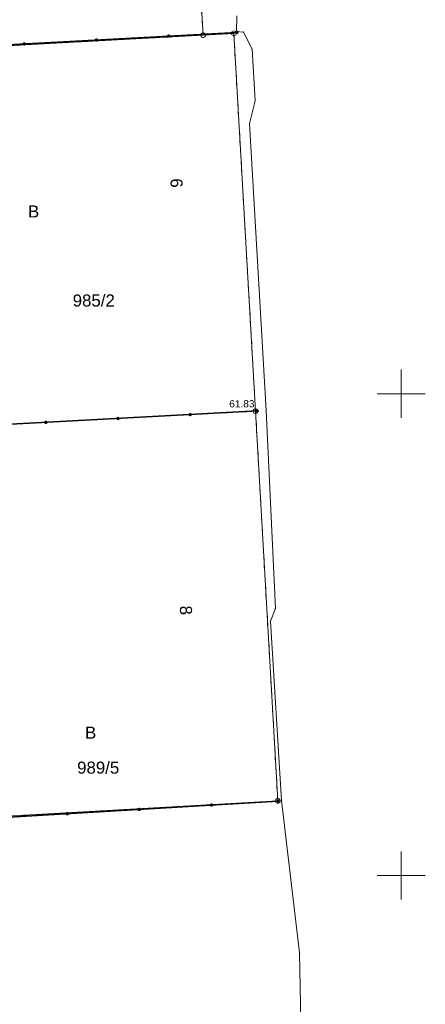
# Model space of a CAD drawing. Header units: millimetres. Extents: x 6421400 to 6424255, y 5791334 to 5793836.
# Tile 83 of 101: x 6422960 to 6423002, y 5792687 to 5792789. Entities that reach past the tile are written whole.
import ezdxf
from ezdxf.enums import TextEntityAlignment as Align

# ---------------------------------------------------------------- set-up
doc = ezdxf.new("R2010")
doc.units = ezdxf.units.MM
doc.linetypes.add('PRZER1-1', pattern=[1, 0.5, -0.5])
doc.layers.get('0').update_dxf_attribs({"color": 252})
for name, color, linetype, lineweight in [('GEPADR_O', 252, 'Continuous', 18), ('GEPPGD', 252, 'Continuous', 18), ('GESDZI', 252, 'Continuous', 18), ('GESDZI_O', 252, 'Continuous', 18), ('GESUZY', 252, 'Continuous', 18), ('GESUZY_O', 252, 'Continuous', 18), ('GSLKOG', 252, 'Continuous', 25), ('GSPPRB', 252, 'Continuous', 18), ('GULENN', 252, 'Continuous', 18), ('Ramka sekcyjna', 252, 'Continuous', 18)]:
    doc.layers.add(name, color=color, linetype=linetype, lineweight=lineweight)
for name, color, linetype in [('GSPWPS', 252, 'Continuous'), ('GSPWPS_O', 252, 'Continuous'), ('xref', 252, 'Continuous')]:
    doc.layers.add(name, color=color, linetype=linetype)
doc.styles.add('Arial', font='arial.ttf')

# ---------------------------------------------------------------- blocks, each defined once
blk = doc.blocks.new('GSLKOG2')
blk.add_hatch(color=0).paths.add_polyline_path([(0, 0.175), (-0.045293, 0.169037), (-0.0875, 0.151554), (-0.123744, 0.123744), (-0.151554, 0.0875), (-0.169037, 0.045293), (-0.175, 0), (-0.169037, -0.045293), (-0.151554, -0.0875), (-0.123744, -0.123744), (-0.0875, -0.151554), (-0.045293, -0.169037), (0, -0.175), (0.045293, -0.169037), (0.0875, -0.151554), (0.123744, -0.123744), (0.151554, -0.0875), (0.169037, -0.045293), (0.175, 0), (0.169037, 0.045293), (0.151554, 0.0875), (0.123744, 0.123744), (0.0875, 0.151554), (0.045293, 0.169037)])
blk = doc.blocks.new('GSLKOG1')
blk.add_hatch(color=0).paths.add_polyline_path([(0, 0.175), (-0.045293, 0.169037), (-0.0875, 0.151554), (-0.123744, 0.123744), (-0.151554, 0.0875), (-0.169037, 0.045293), (-0.175, 0), (-0.169037, -0.045293), (-0.151554, -0.0875), (-0.123744, -0.123744), (-0.0875, -0.151554), (-0.045293, -0.169037), (0, -0.175), (0.045293, -0.169037), (0.0875, -0.151554), (0.123744, -0.123744), (0.151554, -0.0875), (0.169037, -0.045293), (0.175, 0), (0.169037, 0.045293), (0.151554, 0.0875), (0.123744, 0.123744), (0.0875, 0.151554), (0.045293, 0.169037)])
blk = doc.blocks.new('GSPWPS1')
blk.add_hatch(color=0).paths.add_polyline_path([(0, 0.045), (-0.011647, 0.043467), (-0.0225, 0.038971), (-0.03182, 0.03182), (-0.038971, 0.0225), (-0.043467, 0.011647), (-0.045, 0), (-0.043467, -0.011647), (-0.038971, -0.0225), (-0.03182, -0.03182), (-0.0225, -0.038971), (-0.011647, -0.043467), (0, -0.045), (0.011647, -0.043467), (0.0225, -0.038971), (0.03182, -0.03182), (0.038971, -0.0225), (0.043467, -0.011647), (0.045, 0), (0.043467, 0.011647), (0.038971, 0.0225), (0.03182, 0.03182), (0.0225, 0.038971), (0.011647, 0.043467)])
blk = doc.blocks.new('GSPPRB0')
at = {"color": 0, "lineweight": 18}
blk.add_lwpolyline([(-0.007955, 0.0225), (0.007955, 0.0225), (0.0225, 0.007955), (0.0225, -0.007955), (0.007955, -0.0225), (-0.007955, -0.0225), (-0.0225, -0.007955), (-0.0225, 0.007955)], close=True, dxfattribs=at)
blk = doc.blocks.new('GEPPGD1_1')
at = {"color": 0}
blk.add_lwpolyline([(0.25, 0), (0.237764, -0.077254), (0.202254, -0.146946), (0.146946, -0.202254), (0.077254, -0.237764), (0, -0.25), (-0.077254, -0.237764), (-0.146946, -0.202254), (-0.202254, -0.146946), (-0.237764, -0.077254), (-0.25, 0), (-0.237764, 0.077254), (-0.202254, 0.146946), (-0.146946, 0.202254), (-0.077254, 0.237764), (0, 0.25), (0.077254, 0.237764), (0.146946, 0.202254), (0.202254, 0.146946), (0.237764, 0.077254)], close=True, dxfattribs=at)
blk = doc.blocks.new('G$CC51CC4AD')
at = {"layer": 'GESDZI', "linetype": 'Continuous', "lineweight": 18, "elevation": 10.3}
for points in [[(6422979.44, 5792787.22), (6422953.29, 5792785.8), (6422951.13, 5792826.1), (6422977, 5792827.57)], [(6422984.88, 5792748.18), (6422955.5, 5792746.66), (6422954.39, 5792766.21), (6422953.29, 5792785.8), (6422979.44, 5792787.22), (6422982.62, 5792787.4)], [(6422987.19, 5792707.74), (6422957.78, 5792706.08), (6422955.5, 5792746.66), (6422984.88, 5792748.18)]]:
    blk.add_lwpolyline(points, close=True, dxfattribs=at)
at = {"layer": 'GESUZY', "linetype": 'PRZER1-1', "lineweight": 18, "elevation": 10.18}
for points in [[(6422953.29, 5792785.8), (6422979.44, 5792787.22), (6422977, 5792827.57), (6422951.13, 5792826.1)], [(6422954.9, 5792757.28), (6422955.5, 5792746.66), (6422984.88, 5792748.18), (6422984.27, 5792758.8), (6422982.62, 5792787.4), (6422979.44, 5792787.22), (6422953.29, 5792785.8)], [(6422955.5, 5792746.66), (6422957.78, 5792706.08), (6422987.19, 5792707.74), (6422984.88, 5792748.18)]]:
    blk.add_lwpolyline(points, close=True, dxfattribs=at)
at = {"layer": 'GSLKOG', "linetype": 'Continuous', "lineweight": 35, "elevation": 10.18}
for points in [[(6422982.95, 5792787.5), (6422923.83, 5792784.3)], [(6422925.76, 5792752.34), (6422926.21, 5792745.05), (6422985.05, 5792748.21)], [(6422928.51, 5792704.21), (6422987.2, 5792707.72)]]:
    blk.add_lwpolyline(points, dxfattribs=at)
at = {"layer": 'GULENN', "linetype": 'Continuous', "lineweight": 18, "elevation": 10.18}
blk.add_lwpolyline([(6422990.84, 5792664.88), (6422990.82, 5792665.04), (6422989.9, 5792665.71), (6422989.92, 5792667.2), (6422989.46, 5792691.96), (6422987.59, 5792707.77), (6422986.42, 5792726.39), (6422986.94, 5792727.72), (6422985.97, 5792748.25), (6422984.26, 5792778.04), (6422984.83, 5792780.38), (6422984.52, 5792785.77), (6422983.62, 5792787.53), (6422982.92, 5792787.6), (6422982.94, 5792789.21)], dxfattribs=at)
at = {"layer": 'Ramka sekcyjna', "linetype": 'Continuous', "lineweight": 18, "elevation": 100, "flags": 128}
for points in [[(6423000, 5792750), (6423000, 5792752.5)], [(6423002.5, 5792750), (6422997.5, 5792750)], [(6423002.5, 5792750), (6422997.5, 5792750)], [(6423000, 5792750), (6423000, 5792747.5)], [(6423000, 5792697.5), (6423000, 5792702.5)], [(6423002.5, 5792700), (6422997.5, 5792700)]]:
    blk.add_lwpolyline(points, dxfattribs=at)
at = {"layer": 'GEPPGD', "linetype": 'Continuous', "lineweight": 18, "rotation": 90}
for p in [(6422979.44, 5792787.22, 10.32), (6422982.62, 5792787.4, 10.32), (6422984.88, 5792748.18, 10.32), (6422987.19, 5792707.74, 10.32)]:
    blk.add_blockref('GEPPGD1_1', p, dxfattribs=at)
at = {"layer": 'GSLKOG', "linetype": 'Continuous', "lineweight": 25}
for name, p, rotation in [('GSLKOG2', (6422975.86, 5792787.12, 10.18), 183.0955679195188), ('GSLKOG2', (6422975.86, 5792787.12, 10.18), 183.0955679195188), ('GSLKOG1', (6422982.95, 5792787.5, 10.18), 183.0955679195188), ('GSLKOG2', (6422960.88, 5792786.31, 10.18), 183.0955679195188), ('GSLKOG2', (6422960.88, 5792786.31, 10.18), 183.0955679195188), ('GSLKOG2', (6422968.37, 5792786.71, 10.18), 183.0955679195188), ('GSLKOG2', (6422968.37, 5792786.71, 10.18), 183.0955679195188), ('GSLKOG1', (6422985.05, 5792748.21, 10.18), 3.077769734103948), ('GSLKOG2', (6422963.12, 5792747.03, 10.18), 3.077769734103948), ('GSLKOG2', (6422963.12, 5792747.03, 10.18), 3.077769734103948), ('GSLKOG2', (6422970.61, 5792747.43, 10.18), 3.077769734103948), ('GSLKOG2', (6422970.61, 5792747.43, 10.18), 3.077769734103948), ('GSLKOG2', (6422978.1, 5792747.84, 10.18), 3.077769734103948), ('GSLKOG2', (6422978.1, 5792747.84, 10.18), 3.077769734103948), ('GSLKOG2', (6422980.31, 5792707.31, 10.18), 3.421252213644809), ('GSLKOG2', (6422980.31, 5792707.31, 10.18), 3.421252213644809), ('GSLKOG1', (6422987.2, 5792707.72, 10.18), 3.421252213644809), ('GSLKOG2', (6422965.34, 5792706.41, 10.18), 3.421252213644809), ('GSLKOG2', (6422965.34, 5792706.41, 10.18), 3.421252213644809), ('GSLKOG2', (6422972.83, 5792706.86, 10.18), 3.421252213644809), ('GSLKOG2', (6422972.83, 5792706.86, 10.18), 3.421252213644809)]:
    blk.add_blockref(name, p, dxfattribs=dict(at, rotation=rotation))
at = {"layer": 'GSPPRB', "linetype": 'Continuous', "lineweight": 18, "rotation": 90}
for p in [(6422982.92, 5792787.6, 10.28), (6422982.95, 5792787.5, 10.28), (6422983.62, 5792787.53, 10.28), (6422984.52, 5792785.77, 10.28), (6422984.83, 5792780.38, 10.28), (6422984.26, 5792778.04, 10.28), (6422984.27, 5792758.8, 10.28), (6422985.97, 5792748.25, 10.28), (6422986.94, 5792727.72, 10.28), (6422986.42, 5792726.39, 10.28), (6422987.2, 5792707.72, 10.28), (6422987.59, 5792707.77, 10.28), (6422989.46, 5792691.96, 10.28)]:
    blk.add_blockref('GSPPRB0', p, dxfattribs=at)
at = {"layer": 'GSPWPS', "linetype": 'Continuous', "lineweight": 5, "rotation": 90}
blk.add_blockref('GSPWPS1', (6422985.05, 5792748.21, 10.2), dxfattribs=at)
at = {"layer": 'GEPADR_O', "linetype": 'Continuous', "lineweight": 0, "style": 'Arial'}
for s, rotation, p in [('6', 271.8653, (6422976.06, 5792771.85, 10.8)), ('8', 273.298, (6422977.04, 5792727.49, 10.8))]:
    blk.add_text(s, height=1.25, rotation=rotation, dxfattribs=at).set_placement(p, align=Align.CENTER)
at = {"layer": 'GESDZI_O', "linetype": 'Continuous', "lineweight": 0, "style": 'Arial'}
for s, p in [('985/2', (6422968.09, 5792759.05, 10.8)), ('989/5', (6422968.55, 5792710.57, 10.8))]:
    blk.add_text(s, height=1.25, rotation=360, dxfattribs=at).set_placement(p, align=Align.CENTER)
at = {"layer": 'GESUZY_O', "linetype": 'Continuous', "lineweight": 0, "style": 'Arial'}
for p in [(6422961.85, 5792768.29, 10.8), (6422967.77, 5792714.2, 10.8)]:
    blk.add_text('B', height=1.25, rotation=360, dxfattribs=at).set_placement(p, align=Align.CENTER)
at = {"layer": 'GSPWPS_O', "linetype": 'Continuous', "lineweight": 0, "style": 'Arial'}
blk.add_text('61.83', height=0.75, rotation=360, dxfattribs=at).set_placement((6422982.15, 5792748.58, 10.8))

msp = doc.modelspace()

# ---------------------------------------------------------------- block references
at = {"layer": 'xref'}
msp.add_blockref('G$CC51CC4AD', (0, 0), dxfattribs=at)

doc.saveas('drawing.dxf')
